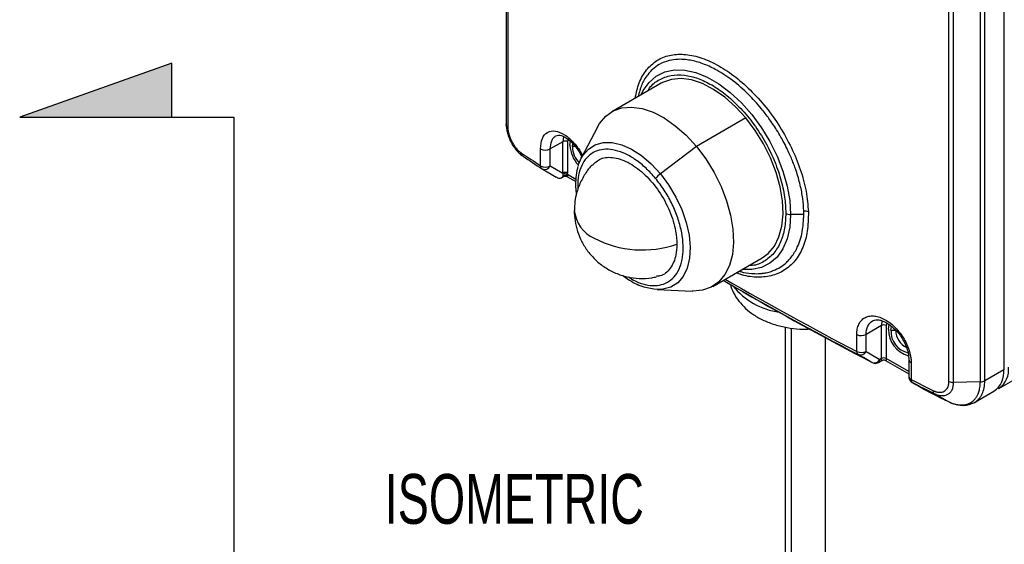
# Model space of a CAD drawing. Header units: millimetres. Extents: x 19 to 819, y 19 to 629.
# Tile 23 of 31: x 598 to 723, y 461 to 528. Entities that reach past the tile are written whole.
import ezdxf

# ---------------------------------------------------------------- set-up
doc = ezdxf.new("R2010")
doc.units = ezdxf.units.MM
doc.header["$LTSCALE"] = 3
doc.layers.add('TEXT', color=140, linetype='Continuous', lineweight=25)
doc.styles.add('SLDTEXTSTYLE0', font='TXT', dxfattribs={"width": 0.7})

# ---------------------------------------------------------------- blocks, each defined once
blk = doc.blocks.new('SW_BROKEN_VIEW_1')
at = {"color": 0}
for p, q in [((-7.88, 109.5), (-27.27, 102.61)), ((-7.88, 102.61), (-7.88, 109.5)), ((-27.27, 102.61), (0, 102.61)), ((0, 102.61), (0, -102.61))]:
    blk.add_line(p, q, dxfattribs=at)

msp = doc.modelspace()

# ---------------------------------------------------------------- hatches: boundary and pattern name
at = {"linetype": 'Continuous'}
h = msp.add_hatch(color=7, dxfattribs=at)
h.paths.add_polyline_path([(617.202, 522.467), (597.814, 515.572), (617.202, 515.572)], flags=0)
h.paths.add_polyline_path([(617.202, 303.89), (617.202, 310.353), (597.814, 310.353)], flags=0)

# ---------------------------------------------------------------- linework, layer by layer
for p, q in [((659.805, 581.829), (659.805, 514.631)), ((660.011, 581.505), (660.011, 514.312)), ((723.213, 550.541), (723.213, 483.352)), ((716.237, 481.853), (716.237, 549.046)), ((716.828, 481.737), (716.828, 548.926)), ((720.227, 549.003), (720.227, 481.814)), ((720.799, 481.958), (720.799, 549.148)), ((679.571, 519.89), (673.267, 516.252)), ((690.348, 515.464), (684.044, 511.825)), ((671.444, 514.288), (669.371, 510.31)), ((667.028, 512.427), (665.435, 511.508)), ((667.103, 513.108), (667.028, 512.427)), ((667.028, 508.433), (667.028, 512.427)), ((667.69, 512.733), (667.634, 512.427)), ((667.634, 512.427), (667.634, 508.433)), ((667.937, 511.973), (667.993, 512.456)), ((668.24, 511.798), (668.285, 512.193)), ((664.185, 509.372), (664.185, 511.532)), ((665.435, 509.348), (665.435, 511.508)), ((668.598, 511.798), (668.24, 511.798)), ((684.044, 511.825), (679.456, 508.338)), ((664.402, 508.955), (664.374, 508.973)), ((664.402, 508.955), (666.191, 507.926)), ((665.435, 509.348), (667.028, 508.433)), ((668.684, 507.622), (667.625, 508.233)), ((666.851, 507.836), (667.123, 507.993)), ((667.537, 507.994), (668.677, 507.336)), ((697.745, 503.157), (696.051, 503.157)), ((686.123, 493.982), (692.427, 497.621)), ((722.576, 480.954), (752.032, 497.959)), ((690.256, 496.118), (689.878, 496.149)), ((687.46, 494.753), (688.914, 493.914)), ((679.029, 493.579), (683.511, 493.385)), ((707.7, 489.618), (707.636, 488.985)), ((695.367, 488.802), (695.367, 328.075)), ((696.12, 488.672), (696.12, 327.026)), ((707.636, 488.985), (705.675, 487.852)), ((707.636, 484.785), (707.636, 488.985)), ((708.303, 489.32), (708.242, 488.985)), ((708.242, 488.985), (708.242, 484.785)), ((708.545, 488.53), (708.626, 489.102)), ((708.848, 488.355), (708.929, 488.871)), ((709.454, 488.355), (708.848, 488.355)), ((700.51, 328.075), (700.51, 487.427)), ((704.492, 485.677), (704.492, 487.836)), ((705.675, 485.693), (705.675, 487.852)), ((705.675, 485.693), (707.443, 484.674)), ((707.265, 484.281), (707.725, 484.547)), ((707.636, 484.785), (707.443, 484.674)), ((708.153, 484.547), (711.126, 482.831)), ((711.126, 483.121), (708.242, 484.785)), ((711.126, 484.636), (711.126, 482.477)), ((711.418, 484.264), (711.418, 482.105)), ((723.213, 483.352), (720.799, 481.958)), ((720.227, 481.814), (716.828, 481.737)), ((719.408, 479.125), (721.97, 480.605)), ((722.576, 480.954), (722.505, 480.915)), ((714.361, 480.323), (715.994, 479.374))]:
    msp.add_line(p, q)
at = {"flags": 128}
for points in [[(677.022, 518.419), (677.279, 518.942), (678.017, 519.992), (678.937, 520.793), (680.019, 521.328), (681.239, 521.584), (682.568, 521.556), (683.979, 521.244), (685.438, 520.655), (686.914, 519.803), (688.374, 518.707), (689.784, 517.39), (691.114, 515.883), (692.333, 514.219), (693.415, 512.435), (694.335, 510.571), (695.073, 508.669), (695.612, 506.772), (695.941, 504.92), (696.051, 503.157)], [(690.348, 515.464), (689.045, 516.888), (687.668, 518.112), (686.249, 519.105), (684.824, 519.844), (683.429, 520.309), (682.096, 520.49), (680.86, 520.382), (679.75, 519.988), (679.571, 519.89)], [(671.444, 514.288), (671.712, 514.748), (672.49, 515.678), (673.446, 516.349), (674.556, 516.744), (675.793, 516.851), (677.125, 516.67), (678.521, 516.205), (679.946, 515.466), (681.364, 514.473), (682.742, 513.249), (684.044, 511.825)], [(692.427, 497.621), (693.204, 498.194), (693.982, 499.124), (694.564, 500.293), (694.935, 501.669), (695.087, 503.22), (695.014, 504.907), (694.719, 506.689), (694.21, 508.522), (693.498, 510.361), (692.602, 512.16), (691.543, 513.875), (690.348, 515.464)], [(669.371, 510.31), (669.585, 510.678), (670.286, 511.493), (671.161, 512.049), (672.181, 512.33), (673.317, 512.326), (674.534, 512.037), (675.794, 511.473), (677.06, 510.651), (678.293, 509.596), (679.456, 508.338)], [(684.044, 511.825), (685.24, 510.236), (686.299, 508.521), (687.195, 506.722), (687.906, 504.883), (688.416, 503.05), (688.711, 501.268), (688.783, 499.581), (688.632, 498.03), (688.261, 496.654), (687.679, 495.486), (686.9, 494.555), (685.944, 493.884), (684.834, 493.49), (683.598, 493.382), (683.511, 493.385)], [(668.968, 509.282), (669.077, 509.628), (669.371, 510.31)], [(679.456, 508.338), (680.513, 506.918), (681.432, 505.378), (682.185, 503.765), (682.749, 502.127), (683.108, 500.515), (683.249, 498.978), (683.17, 497.562), (682.872, 496.31), (682.365, 495.26), (681.664, 494.445), (680.789, 493.889), (679.768, 493.608), (679.029, 493.579)], [(696.051, 503.157), (695.941, 501.521), (695.612, 500.049), (695.073, 498.774), (694.335, 497.724), (693.415, 496.923), (692.333, 496.388), (691.114, 496.132), (690.256, 496.118)], [(679.029, 493.579), (678.632, 493.612), (677.564, 493.851)], [(711.418, 482.105), (711.764, 481.93), (712.111, 481.754), (712.458, 481.58), (712.805, 481.405), (713.153, 481.23), (713.501, 481.056), (713.849, 480.882), (714.197, 480.708)], [(711.584, 481.719), (711.93, 481.544), (712.276, 481.369), (712.623, 481.194), (712.97, 481.019), (713.317, 480.845), (713.665, 480.671), (714.013, 480.497), (714.361, 480.323)]]:
    msp.add_lwpolyline(points, dxfattribs=at)
for centre, radius, start, end in [((667.331, 511.842), 0.659, 62.60967, 117.39033), ((671.971, 512.186), 4.04, 183.02669, 222.92931), ((664.832, 512.663), 1.303, 240.23402, 297.60252), ((671.58, 511.967), 3.344, 182.90054, 222.34262), ((664.623, 509.334), 0.439, 175.11455, 235.47998), ((664.832, 510.503), 1.303, 240.23402, 297.60252), ((664.719, 509.676), 0.788, 246.26191, 335.39968), ((667.331, 507.848), 0.659, 62.60967, 117.39033), ((667.292, 507.713), 0.618, 57.29821, 112.83325), ((681.07, 506.117), 2.746, 125.99689, 143.76367), ((672.854, 504.099), 4.384, 185.8309, 245.38909), ((696.026, 504.394), 1.237, 241.95976, 271.1441), ((697.79, 502.314), 1.273, 65.12035, 92.30218), ((677.202, 512.197), 13.57, 242.93903, 288.75896), ((936.551, 927.067), 498.94, 240.05028, 242.3049), ((936.634, 927.928), 499.476, 240.10805, 242.30457), ((695.996, 499.989), 9.408, 219.32378, 261.41419), ((936.577, 922.982), 495.415, 240.00601, 242.31852), ((707.939, 488.4), 0.659, 62.60967, 117.39033), ((712, 488.464), 3.456, 178.91206, 254.22936), ((711.593, 488.213), 2.748, 177.03868, 258.04551), ((711.943, 488.399), 2.489, 181.02302, 243.15368), ((705.067, 489.031), 1.326, 244.28937, 297.27273), ((704.916, 485.631), 0.427, 173.87069, 233.22074), ((705.067, 486.871), 1.326, 244.28937, 297.27273), ((704.953, 486.03), 0.797, 248.49781, 334.93337), ((706.721, 485.012), 0.797, 248.5083, 334.93226), ((707.023, 484.627), 0.423, 304.99701, 6.30034), ((707.939, 484.201), 0.659, 62.60967, 117.39033), ((711.558, 484.674), 0.433, 184.6302, 251.18669), ((720.273, 483.027), 2.958, 305.01333, 6.29885), ((720.965, 483.338), 2.877, 304.05635, 7.25583), ((723.159, 483.469), 0.129, 294.37466, 354.3052), ((711.571, 482.525), 0.447, 186.20636, 250.04385), ((711.841, 482.058), 0.426, 173.68254, 232.74906)]:
    msp.add_arc(centre, radius, start, end)
msp.add_ellipse((666.599, 508.68), major_axis=(-0.001, 0.914), ratio=0.7174339, start_param=3.117824, end_param=3.9053132)
for points, knots in [([(676.246, 517.971), (676.392, 518.646), (676.694, 520.039), (677.65, 521.654), (678.949, 522.851), (680.568, 523.523), (682.432, 523.657), (684.478, 523.252), (686.631, 522.328), (688.81, 520.921), (690.939, 519.08), (692.931, 516.873), (694.712, 514.376), (696.208, 511.681), (697.346, 508.891), (698.115, 506.091), (698.255, 504.345), (698.325, 503.47)], [0, 0, 0, 0, 0.0627408, 0.1294462, 0.1965492, 0.2632936, 0.3303003, 0.3972411, 0.4640606, 0.5311486, 0.5978769, 0.6649914, 0.7318063, 0.7987959, 0.8658446, 0.9327529, 1, 1, 1, 1]), ([(697.739, 503.587), (697.706, 504.111), (697.638, 505.185), (697.304, 506.921), (696.902, 508.328), (696.537, 509.363), (696.288, 510.008), (696.002, 510.688), (695.651, 511.451), (695.257, 512.235), (694.789, 513.087), (694.161, 514.138), (693.344, 515.35), (692.403, 516.571), (691.536, 517.573), (690.323, 518.839), (688.708, 520.257), (687.062, 521.343), (685.863, 521.962), (685.067, 522.308), (684.263, 522.586), (683.458, 522.79), (682.602, 522.922), (681.622, 522.955), (680.475, 522.795), (679.382, 522.36), (678.49, 521.713), (677.859, 521.031), (677.413, 520.358), (676.953, 519.488), (676.762, 518.719), (676.632, 518.194)], [0, 0, 0, 0, 0.043198, 0.0884022, 0.1355864, 0.1511361, 0.1676236, 0.1850464, 0.2034018, 0.2267451, 0.2463034, 0.2710995, 0.3117924, 0.3479015, 0.3794501, 0.4064577, 0.4755799, 0.541533, 0.5673163, 0.5937206, 0.6207512, 0.6484139, 0.676715, 0.7115745, 0.7565948, 0.8118318, 0.8547733, 0.891645, 0.9224114, 0.9470444, 1, 1, 1, 1]), ([(677.857, 518.901), (677.933, 519.034), (678.296, 519.673), (679.288, 520.387), (680.778, 520.958), (682.476, 520.986), (684.235, 520.556), (685.999, 519.725), (687.762, 518.52), (689.522, 516.92), (691.215, 514.929), (692.726, 512.64), (693.954, 510.187), (694.826, 507.729), (695.351, 505.392), (695.414, 503.985), (695.445, 503.302)], [0, 0, 0, 0, 0.020677, 0.0995334, 0.1783897, 0.2556074, 0.329743, 0.3996889, 0.4696348, 0.5437704, 0.6209881, 0.6998445, 0.7787008, 0.8559185, 0.9300541, 1, 1, 1, 1]), ([(660.011, 514.312), (659.943, 514.358), (659.888, 514.413), (659.817, 514.531), (659.802, 514.594), (659.806, 514.655)], [0, 0, 0, 0, 0.5, 0.5, 1, 1, 1, 1]), ([(659.806, 514.655), (659.806, 514.477), (659.82, 514.294), (659.876, 513.917), (659.918, 513.721), (660.025, 513.33), (660.091, 513.135), (660.246, 512.743), (660.336, 512.546), (660.535, 512.169), (660.643, 511.988), (660.878, 511.64), (661.002, 511.476), (661.259, 511.174), (661.394, 511.033), (661.602, 510.844), (661.672, 510.785), (661.777, 510.702), (661.813, 510.675), (661.866, 510.637), (661.884, 510.624), (661.92, 510.599), (661.939, 510.587), (661.955, 510.576)], [0, 0, 0, 0, 0.125, 0.125, 0.25, 0.25, 0.375, 0.375, 0.5, 0.5, 0.625, 0.625, 0.75, 0.75, 0.875, 0.875, 0.9375, 0.9375, 0.96875, 0.96875, 0.984375, 0.984375, 1, 1, 1, 1]), ([(660.011, 514.312), (660.012, 514.271), (660.012, 514.19), (660.021, 514.063), (660.035, 513.934), (660.054, 513.802), (660.079, 513.666), (660.11, 513.528), (660.176, 513.274), (660.3, 512.9), (660.52, 512.424), (660.787, 511.976), (661.041, 511.641), (661.258, 511.401), (661.425, 511.239), (661.594, 511.095), (661.708, 511.016), (661.765, 510.976)], [0, 0, 0, 0, 0.03550621, 0.0708879, 0.10626842, 0.14177113, 0.17751811, 0.21362898, 0.25021978, 0.37563101, 0.49987033, 0.62391576, 0.74932457, 0.81265009, 0.87512902, 0.93737286, 1, 1, 1, 1]), ([(664.185, 511.532), (664.231, 511.997), (664.323, 512.927), (665.035, 513.718), (666.048, 513.892), (667.267, 513.404), (668.451, 512.321), (669.26, 511.289), (669.505, 510.673), (669.529, 510.613)], [0, 0, 0, 0, 0.1638132, 0.3274882, 0.491101, 0.6547147, 0.8183881, 0.9821865, 1, 1, 1, 1]), ([(665.435, 511.508), (665.469, 511.873), (665.52, 512.431), (665.821, 512.951), (666.043, 513.115), (666.155, 513.199)], [0, 0, 0, 0, 0.4796294, 0.7351436, 1, 1, 1, 1]), ([(666.155, 513.199), (666.345, 513.253), (666.593, 513.322), (667.199, 513.067), (667.716, 512.747), (668.394, 512.132), (669.028, 511.316), (669.351, 510.699), (669.462, 510.486)], [0, 0, 0, 0, 0.3104765, 0.40536, 0.5199168, 0.6813757, 0.8896448, 1, 1, 1, 1]), ([(678.855, 507.74), (678.456, 508.188), (677.658, 509.085), (676.35, 510.136), (675.024, 510.918), (673.719, 511.383), (672.488, 511.518), (671.378, 511.317), (670.432, 510.787), (669.683, 509.951), (669.172, 508.834), (668.903, 507.623), (668.924, 506.732), (668.933, 506.356)], [0, 0, 0, 0, 0.0932207, 0.1864413, 0.279662, 0.3728826, 0.4661033, 0.5593239, 0.6525446, 0.7457652, 0.8389859, 0.9322065, 1, 1, 1, 1]), ([(670.743, 509.455), (670.68, 509.389), (670.253, 508.947), (669.929, 508.422), (669.652, 507.975)], [0, 0, 0, 0, 0.14903932, 1, 1, 1, 1]), ([(670.783, 509.418), (671.12, 509.735), (671.861, 510.435), (673.567, 510.513), (675.551, 509.802), (677.559, 508.278), (679.349, 506.137), (680.71, 503.622), (681.455, 501.252), (681.533, 499.903), (681.566, 499.348)], [0, 0, 0, 0, 0.11049103, 0.24330413, 0.37611723, 0.50893032, 0.64174342, 0.77455651, 0.90736961, 1, 1, 1, 1]), ([(667.108, 508.071), (667.1, 508.092), (667.084, 508.135), (667.066, 508.205), (667.056, 508.257), (667.052, 508.283)], [0, 0, 0, 0, 0.3368388, 0.6697605, 1, 1, 1, 1]), ([(667.625, 508.233), (667.623, 508.216), (667.618, 508.18), (667.614, 508.131), (667.613, 508.085), (667.615, 508.058), (667.617, 508.045)], [0, 0, 0, 0, 0.2314522, 0.499848, 0.7496674, 1, 1, 1, 1]), ([(668.947, 509.195), (668.927, 509.138), (668.781, 508.738), (668.678, 507.886), (668.623, 506.769), (668.71, 506.01), (668.747, 505.684)], [0, 0, 0, 0, 0.05668899, 0.40304144, 0.74346779, 1, 1, 1, 1]), ([(667.054, 508.02), (667.059, 508.028), (667.065, 508.035), (667.072, 508.042), (667.077, 508.048), (667.084, 508.054), (667.091, 508.06), (667.096, 508.064), (667.102, 508.068), (667.108, 508.071)], [0, 0, 0, 0, 0.000036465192, 0.000036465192, 0.000036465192, 0.000067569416, 0.000067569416, 0.000067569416, 0.000091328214, 0.000091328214, 0.000091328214, 0.000091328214]), ([(667.131, 508.01), (667.119, 507.998), (667.09, 507.966), (667.067, 508), (667.054, 508.02)], [0, 0, 0, 0, 0.3828166, 1, 1, 1, 1]), ([(667.617, 508.045), (667.601, 508.055), (667.572, 508.075), (667.526, 508.096), (667.483, 508.111), (667.444, 508.12), (667.413, 508.126), (667.389, 508.129), (667.345, 508.132), (667.279, 508.129), (667.189, 508.11), (667.135, 508.084), (667.108, 508.071)], [0, 0, 0, 0, 0.1083322, 0.2068159, 0.293495, 0.3669707, 0.4263411, 0.4710892, 0.5009593, 0.6653795, 0.8332606, 1, 1, 1, 1]), ([(667.127, 507.997), (667.159, 508.011), (667.223, 508.041), (667.33, 508.053), (667.436, 508.041), (667.501, 508.012), (667.533, 507.998)], [0, 0, 0, 0, 0.2462149, 0.5000504, 0.7538611, 1, 1, 1, 1]), ([(667.617, 508.045), (667.604, 508.015), (667.583, 507.966), (667.553, 507.993), (667.542, 508.004)], [0, 0, 0, 0, 0.6230634, 1, 1, 1, 1]), ([(669.652, 507.975), (669.41, 507.502), (669.067, 506.833), (668.741, 505.76), (668.538, 504.804), (668.509, 504.049), (668.495, 503.665)], [0, 0, 0, 0, 0.3525673, 0.4986052, 0.7446081, 1, 1, 1, 1]), ([(675.378, 495.186), (675.666, 495.006), (676.395, 494.551), (677.55, 494.169), (678.781, 494.025), (679.891, 494.228), (680.838, 494.757), (681.584, 495.595), (682.102, 496.708), (682.372, 498.054), (682.382, 499.582), (682.133, 501.232), (681.635, 502.942), (680.904, 504.642), (679.98, 506.284), (679.23, 507.255), (678.855, 507.74)], [0, 0, 0, 0, 0.0478999, 0.1211383, 0.1943768, 0.2676153, 0.3408538, 0.4140922, 0.4873307, 0.5605692, 0.6338076, 0.7070461, 0.7802846, 0.8535231, 0.9267615, 1, 1, 1, 1]), ([(668.495, 503.665), (668.494, 503.653), (668.464, 503.21), (668.576, 502.306), (668.873, 500.972), (669.424, 499.653), (670.203, 498.411), (671.201, 497.298), (672.393, 496.361), (673.745, 495.639), (675.222, 495.157), (676.778, 494.959), (678.052, 494.984), (678.77, 495.164), (678.973, 495.214)], [0, 0, 0, 0, 0.0022713, 0.0862886, 0.1751782, 0.2675464, 0.3623232, 0.4587995, 0.5565522, 0.6553785, 0.7552661, 0.8564175, 0.9593746, 1, 1, 1, 1]), ([(698.325, 503.47), (698.308, 502.639), (698.274, 500.984), (697.659, 498.886), (696.662, 497.181), (695.285, 495.956), (693.602, 495.235), (691.676, 495.104), (690.155, 495.286), (689.292, 495.664), (689.147, 495.727)], [0, 0, 0, 0, 0.1394349, 0.2778844, 0.4169792, 0.5557893, 0.6944623, 0.8336084, 0.9720164, 1, 1, 1, 1]), ([(689.505, 495.934), (689.572, 495.911), (690.111, 495.725), (690.78, 495.645), (691.525, 495.599), (691.981, 495.604), (692.453, 495.641), (692.999, 495.728), (693.721, 495.918), (694.516, 496.271), (695.218, 496.752), (695.741, 497.231), (696.177, 497.731), (696.569, 498.3), (697.109, 499.314), (697.627, 500.856), (697.706, 502.404), (697.745, 503.157)], [0, 0, 0, 0, 0.01434565, 0.1167963, 0.15046975, 0.18628558, 0.22424925, 0.26436671, 0.32203566, 0.41111082, 0.48565489, 0.53942108, 0.58985832, 0.64971934, 0.70572383, 0.85670821, 1, 1, 1, 1]), ([(695.445, 503.302), (695.414, 502.654), (695.351, 501.32), (694.825, 499.592), (693.957, 498.132), (692.716, 497.129), (691.602, 496.626), (690.867, 496.631), (690.714, 496.632)], [0, 0, 0, 0, 0.1749777, 0.3604365, 0.5536055, 0.7508738, 0.9481422, 1, 1, 1, 1]), ([(681.566, 499.348), (681.541, 498.887), (681.476, 497.679), (680.778, 496.215), (679.848, 495.304), (679.11, 495.276), (678.96, 495.271)], [0, 0, 0, 0, 0.2151145, 0.5631336, 0.9111527, 1, 1, 1, 1]), ([(674.661, 495.389), (674.874, 495.228), (675.395, 494.832), (676.252, 494.354), (676.976, 494.009), (677.378, 493.904), (677.459, 493.883)], [0, 0, 0, 0, 0.2329537, 0.5705933, 0.9138361, 1, 1, 1, 1]), ([(688.388, 494.218), (688.431, 494.053), (688.579, 493.486), (689.076, 492.602), (689.842, 491.595), (690.816, 490.708), (691.976, 489.944), (693.321, 489.321), (694.817, 488.86), (696.412, 488.596), (697.693, 488.501), (698.419, 488.56), (698.602, 488.574)], [0, 0, 0, 0, 0.0420115, 0.1445184, 0.2483717, 0.3559232, 0.4690112, 0.5879621, 0.7109017, 0.8346725, 0.95838, 1, 1, 1, 1]), ([(704.492, 487.836), (704.492, 487.886), (704.493, 487.984), (704.501, 488.128), (704.515, 488.269), (704.533, 488.406), (704.569, 488.607), (704.635, 488.862), (704.749, 489.152), (704.893, 489.412), (705.125, 489.715), (705.484, 490.008), (706.01, 490.206), (706.609, 490.245), (707.261, 490.123), (707.939, 489.846), (708.618, 489.424), (709.273, 488.872), (709.877, 488.213), (710.408, 487.471), (710.773, 486.805), (711.009, 486.261), (711.156, 485.85), (711.272, 485.442), (711.346, 485.084), (711.39, 484.776), (711.414, 484.516), (711.417, 484.348), (711.418, 484.264)], [0, 0, 0, 0, 0.0125158, 0.025005, 0.0374869, 0.0499812, 0.0625071, 0.0938219, 0.1251704, 0.156322, 0.1875082, 0.250131, 0.3124429, 0.3749635, 0.4374769, 0.4997956, 0.5624165, 0.6246753, 0.687271, 0.7496524, 0.8120901, 0.8434042, 0.8747359, 0.9058966, 0.9370795, 0.9580631, 0.9790059, 1, 1, 1, 1]), ([(705.675, 487.852), (705.712, 488.236), (705.788, 489.013), (706.263, 489.407), (706.503, 489.606)], [0, 0, 0, 0, 0.4935293, 1, 1, 1, 1]), ([(706.502, 489.606), (706.671, 489.669), (706.963, 489.777), (707.462, 489.695), (707.932, 489.531), (708.491, 489.237), (709.224, 488.68), (709.914, 487.905), (710.446, 487.072), (710.806, 486.308), (711.072, 485.462), (711.107, 484.919), (711.126, 484.637)], [0, 0, 0, 0, 0.1355046, 0.234155, 0.2962423, 0.3703955, 0.4778926, 0.6186634, 0.7019092, 0.7928933, 0.8922645, 1, 1, 1, 1]), ([(707.725, 484.547), (707.725, 484.547), (707.71, 484.526), (707.687, 484.541), (707.657, 484.577), (707.64, 484.659), (707.637, 484.744), (707.636, 484.785)], [0, 0, 0, 0, 0.0001024, 0.3106263, 0.5729582, 0.7952652, 1, 1, 1, 1]), ([(707.725, 484.547), (707.758, 484.563), (707.826, 484.595), (707.939, 484.609), (708.053, 484.595), (708.12, 484.563), (708.153, 484.547)], [0, 0, 0, 0, 0.2456675, 0.5, 0.7543325, 1, 1, 1, 1]), ([(708.242, 484.785), (708.241, 484.744), (708.239, 484.659), (708.221, 484.577), (708.192, 484.541), (708.169, 484.526), (708.153, 484.547), (708.153, 484.547)], [0, 0, 0, 0, 0.2047147, 0.4270259, 0.6893137, 0.9998617, 1, 1, 1, 1]), ([(706.442, 484.272), (706.524, 484.235), (706.699, 484.155), (706.998, 484.161), (707.178, 484.243), (707.264, 484.283)], [0, 0, 0, 0, 0.3127552, 0.6683263, 1, 1, 1, 1]), ([(711.128, 482.477), (711.128, 482.465), (711.122, 482.369), (711.167, 482.178), (711.303, 481.934), (711.465, 481.766), (711.587, 481.725), (711.612, 481.717)], [0, 0, 0, 0, 0.0360235, 0.3030195, 0.5982945, 0.9182654, 1, 1, 1, 1]), ([(714.197, 480.708), (714.235, 480.689), (714.31, 480.652), (714.422, 480.606), (714.534, 480.566), (714.645, 480.534), (714.755, 480.509), (714.864, 480.491), (715.06, 480.472), (715.331, 480.488), (715.642, 480.602), (715.899, 480.803), (716.057, 481.039), (716.15, 481.261), (716.2, 481.445), (716.232, 481.641), (716.235, 481.783), (716.237, 481.853)], [0, 0, 0, 0, 0.0357054, 0.0712329, 0.1066965, 0.1422109, 0.1778902, 0.2138471, 0.2501915, 0.3758381, 0.499892, 0.624128, 0.7493233, 0.8118528, 0.8742581, 0.9374253, 1, 1, 1, 1]), ([(719.513, 479.186), (719.718, 479.305), (719.9, 479.455), (720.139, 479.724), (720.213, 479.821), (720.348, 480.031), (720.411, 480.144), (720.576, 480.501), (720.658, 480.762), (720.77, 481.328), (720.799, 481.637), (720.799, 481.958)], [0, 0, 0, 0, 0.25, 0.25, 0.375, 0.375, 0.5, 0.5, 0.75, 0.75, 1, 1, 1, 1]), ([(713.35, 480.725), (714.147, 480.307), (715.024, 479.848), (715.929, 479.408), (716.012, 479.368)], [0, 0, 0, 0, 0.9087063, 1, 1, 1, 1]), ([(714.197, 480.708), (714.197, 480.619), (714.211, 480.535), (714.268, 480.402), (714.31, 480.352), (714.361, 480.323)], [0, 0, 0, 0, 0.5, 0.5, 1, 1, 1, 1]), ([(714.361, 480.323), (714.38, 480.313), (714.401, 480.302), (714.442, 480.283), (714.503, 480.254), (714.564, 480.229), (714.684, 480.181), (714.764, 480.154), (714.999, 480.087), (715.155, 480.06), (715.451, 480.043), (715.592, 480.053), (715.859, 480.109), (715.987, 480.156), (716.216, 480.287), (716.318, 480.369), (716.498, 480.568), (716.575, 480.683), (716.76, 481.068), (716.829, 481.382), (716.828, 481.737)], [0, 0, 0, 0, 0.015625, 0.015625, 0.03125, 0.0625, 0.0625, 0.125, 0.125, 0.25, 0.25, 0.375, 0.375, 0.5, 0.5, 0.625, 0.625, 0.75, 0.75, 1, 1, 1, 1]), ([(715.994, 479.374), (716.048, 479.346), (716.166, 479.284), (716.358, 479.195), (716.582, 479.102), (716.909, 478.99), (717.26, 478.906), (717.641, 478.86), (717.989, 478.856), (718.464, 478.917), (719.005, 479.122), (719.452, 479.487), (719.736, 479.864), (719.893, 480.148), (720.036, 480.495), (720.136, 480.854), (720.197, 481.246), (720.222, 481.54), (720.225, 481.728), (720.227, 481.814)], [0, 0, 0, 0, 0.0242581, 0.0533586, 0.0873028, 0.1260993, 0.2026342, 0.2505635, 0.3095581, 0.3758077, 0.5006032, 0.6250343, 0.6899255, 0.7499201, 0.7899708, 0.8744695, 0.9231019, 0.9649487, 1, 1, 1, 1]), ([(716.087, 479.341), (716.444, 479.171), (716.947, 478.931), (717.436, 478.889), (717.577, 478.877)], [0, 0, 0, 0, 0.7113984, 1, 1, 1, 1]), ([(717.577, 478.877), (717.749, 478.847), (718.445, 478.73), (719.055, 478.991), (719.515, 479.187)], [0, 0, 0, 0, 0.2476776, 1, 1, 1, 1])]:
    msp.add_open_spline(points, degree=3, knots=knots)
for points in [[(661.765, 510.976), (662.568, 510.44), (663.375, 509.905), (664.185, 509.372)], [(661.765, 510.976), (661.765, 510.79), (661.834, 510.647), (661.955, 510.576)], [(661.955, 510.576), (662.758, 510.04), (663.564, 509.505), (664.374, 508.973)], [(667.052, 508.283), (667.046, 508.331), (667.038, 508.381), (667.028, 508.433)], [(667.625, 508.233), (667.631, 508.297), (667.634, 508.364), (667.634, 508.433)], [(666.144, 507.955), (666.28, 507.87), (666.43, 507.806), (666.585, 507.766)], [(697.745, 503.157), (697.745, 503.299), (697.743, 503.442), (697.739, 503.587)], [(706.429, 484.27), (705.84, 484.61), (705.25, 484.949), (704.661, 485.289)], [(716.237, 481.853), (716.399, 481.774), (716.614, 481.731), (716.828, 481.737)], [(720.227, 481.814), (720.44, 481.819), (720.648, 481.871), (720.799, 481.958)], [(711.584, 481.719), (712.174, 481.379), (712.764, 481.04), (713.354, 480.701)], [(713.354, 480.701), (714.231, 480.257), (715.112, 479.815), (715.994, 479.374)]]:
    msp.add_open_spline(points, degree=3)

# ---------------------------------------------------------------- block references
at = {"color": 7, "linetype": 'Continuous'}
msp.add_blockref('SW_BROKEN_VIEW_1', (625.087, 412.963), dxfattribs=at)

# ---------------------------------------------------------------- texts
at = {"layer": 'TEXT', "insert": (660.849, 470.057), "char_height": 6.35, "attachment_point": 2, "style": 'SLDTEXTSTYLE0'}
msp.add_mtext('ISOMETRIC', dxfattribs=at)

doc.saveas('drawing.dxf')
